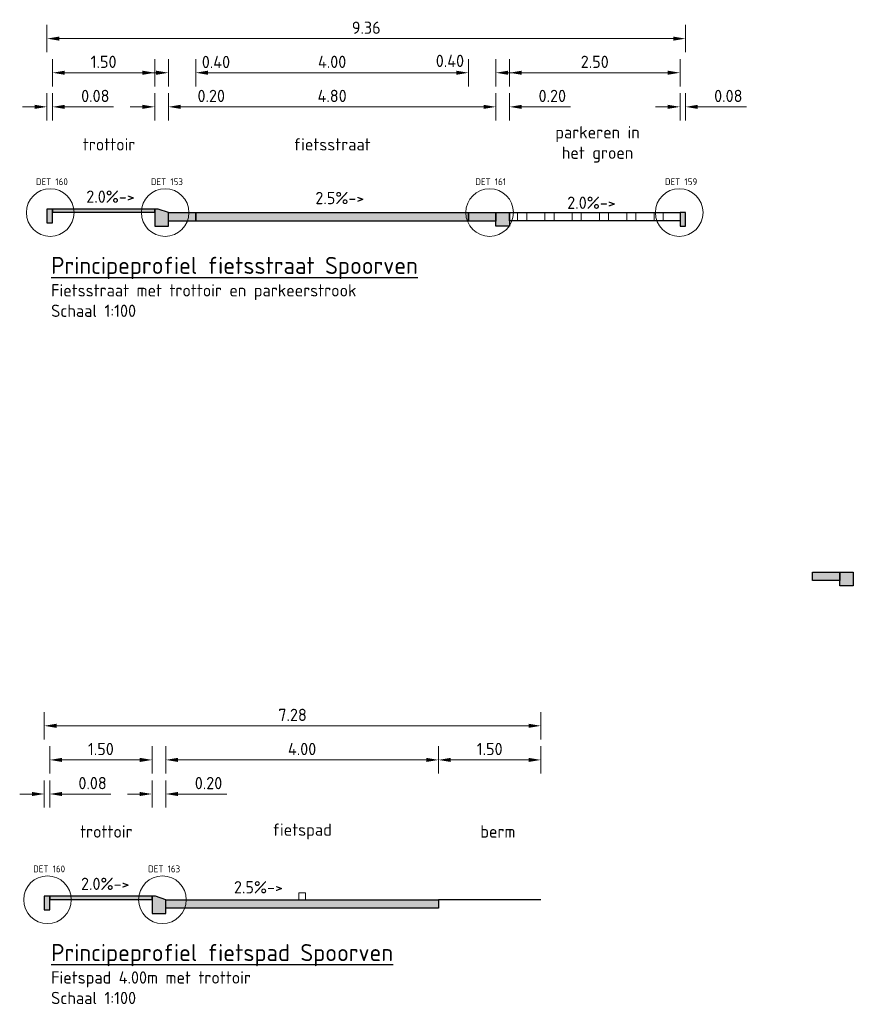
# Model space of a CAD drawing. Header units: metres. Extents: x 163543 to 168130, y 402678 to 405437.
# Tile 225 of 256: x 167869 to 167881, y 403311 to 403325. Entities that reach past the tile are written whole.
import ezdxf

# ---------------------------------------------------------------- set-up
doc = ezdxf.new("R2010")
doc.units = ezdxf.units.M
doc.layers.get('0').update_dxf_attribs({"lineweight": 25})
for name, color, linetype, lineweight in [('X-CA190022.004-UO-DWP_Principeprofielen$0$N-WE-GW-BERM-GD', 90, 'Continuous', 25), ('X-CA190022.004-UO-DWP_Principeprofielen$0$N-WE-VH-KANTOPSLUITING-GD', 7, 'Continuous', 25), ('X-CA190022.004-UO-DWP_Principeprofielen$0$N-WE-VH-KANTOPSLUITING-V', 253, 'Continuous', 0), ('X-CA190022.004-UO-DWP_Principeprofielen$0$N-WE-VH-KANTOPSLUITING_OPSLUITBAND-SD', 150, 'Continuous', 25), ('X-CA190022.004-UO-DWP_Principeprofielen$0$N-WE-VH-VERHARDING-GD', 7, 'Continuous', 25), ('X-CA190022.004-UO-DWP_Principeprofielen$0$N-WE-VH-VERHARDING_GRASBETONSTEEN-AD-50', 72, 'Continuous', 18), ('X-CA190022.004-UO-DWP_Principeprofielen$0$N-WE-VW-MARKERING-GD', 7, 'Continuous', 18), ('X-CA190022.004-UO-DWP_Principeprofielen$0$X-XX-AL-M', 7, 'Continuous', 18), ('X-CA190022.004-UO-DWP_Principeprofielen$0$X-XX-AL-T18', 7, 'Continuous', 18), ('X-CA190022.004-UO-DWP_Principeprofielen$0$X-XX-AL-T18-DETAILVERWIJZING', 34, 'Continuous', 18), ('X-CA190022.004-UO-DWP_Principeprofielen$0$X-XX-AL-T18_verkanting', 7, 'Continuous', 18), ('X-CA190022.004-UO-DWP_Principeprofielen$0$X-XX-AL-T25', 7, 'Continuous', 25)]:
    doc.layers.add(name, color=color, linetype=linetype, lineweight=lineweight)
for name, color, linetype, lineweight, transparency in [('X-CA190022.004-UO-DWP_Principeprofielen$0$N-WE-VH-VERHARDING-FIETSSTRAAT_GRIJS-A', 252, 'Continuous', 0, 0.25), ('X-CA190022.004-UO-DWP_Principeprofielen$0$N-WE-VH-VERHARDING-FIETSSTRAAT_ROOD-A', 13, 'Continuous', 0, 0.25), ('X-CA190022.004-UO-DWP_Principeprofielen$0$N-WE-VH-VERHARDING-TROTTOIR-A', 253, 'Continuous', 0, 0.25)]:
    doc.layers.add(name, color=color, linetype=linetype, lineweight=lineweight, transparency=transparency)
doc.styles.add('X-CA190022.004-UO-DWP_Principeprofielen$0$NLCS-ISO-M100-T18', font='NLCS-ISO.ttf', dxfattribs={"height": 0.18})
doc.styles.add('X-CA190022.004-UO-DWP_Principeprofielen$0$NLCS-ISO-M100-T25', font='NLCS-ISO.ttf', dxfattribs={"height": 0.25})
doc.styles.add('X-CA190022.004-UO-DWP_Principeprofielen$0$NLCS-ISO-M20-T18', font='NLCS-ISO.ttf', dxfattribs={"height": 0.036})
doc.dimstyles.new('X-CA190022.004-UO-DWP_Principeprofielen$0$NLCS-M100-T18-PIJL_L2_H1', dxfattribs={"dimscale": 0.1, "dimtxt": 2.5, "dimasz": 1.8, "dimexe": 2, "dimexo": 2, "dimgap": 0.7, "dimtad": 1, "dimzin": 0, "dimdsep": 46, "dimtxsty": 'X-CA190022.004-UO-DWP_Principeprofielen$0$NLCS-ISO-M100-T18', "dimcen": 0, "dimdle": 2, "dimclrd": 256, "dimclre": 256, "dimclrt": 10, "dimadec": 1, "dimazin": 0, "dimtfac": 1, "dimtdec": 3, "dimtofl": 0, "dimtmove": 0, "dimatfit": 3, "dimfxl": 2, "dimfxlon": 1, "dimtfillclr": 256, "dimtolj": 1, "dimtzin": 0, "dimlwd": -1, "dimlwe": -1, "dimarcsym": 0})

# ---------------------------------------------------------------- blocks, each defined once
blk = doc.blocks.new('*D665')
at = {"layer": 'X-CA190022.004-UO-DWP_Principeprofielen$0$X-XX-AL-M', "transparency": 16777216}
for p, q in [((167871.136, 403323.816), (167871.136, 403324.216)), ((167875.936, 403323.816), (167875.936, 403324.216)), ((167871.316, 403324.016), (167875.756, 403324.016))]:
    blk.add_line(p, q, dxfattribs=at)
for points in [[(167871.316, 403324.046), (167871.316, 403323.986), (167871.136, 403324.016)], [(167875.756, 403324.046), (167875.756, 403323.986), (167875.936, 403324.016)]]:
    blk.add_solid(points, dxfattribs=at)
at = {"layer": 'X-CA190022.004-UO-DWP_Principeprofielen$0$X-XX-AL-M', "transparency": 16777216, "insert": (167873.536, 403324.176), "char_height": 0.18, "attachment_point": 5, "style": 'X-CA190022.004-UO-DWP_Principeprofielen$0$NLCS-ISO-M100-T18'}
blk.add_mtext('\\A1;4.80', dxfattribs=at)
blk = doc.blocks.new('X-CA190022.004-UO-DWP_Principeprofielen$0$5 20x20 band')
at = {"layer": 'X-CA190022.004-UO-DWP_Principeprofielen$0$N-WE-VH-KANTOPSLUITING-V'}
h = blk.add_hatch(color=256, dxfattribs=at)
h.dxf.hatch_style = 1
h.paths.add_polyline_path([(0, 0), (-0.15, 0.05), (-0.2, 0.05), (-0.2, -0.2), (0, -0.2)])
at = {"layer": 'X-CA190022.004-UO-DWP_Principeprofielen$0$N-WE-VH-KANTOPSLUITING-GD', "flags": 128}
blk.add_lwpolyline([(0, 0), (-0.15, 0.05), (-0.2, 0.05), (-0.2, -0.2), (0, -0.2)], close=True, dxfattribs=at)
blk = doc.blocks.new('X-CA190022.004-UO-DWP_Principeprofielen$0$N-SVH-KANTOPSLUITING_OPSLUITBAND_80X200-D')
blk.add_hatch(color=8).paths.add_polyline_path([(-0.08, -0.2), (0, -0.2), (0, 0), (-0.08, 0)])
at = {"flags": 128}
blk.add_lwpolyline([(-0.08, -0.2), (0, -0.2), (0, 0), (-0.08, 0)], close=True, dxfattribs=at)
blk = doc.blocks.new('*D690')
at = {"layer": 'X-CA190022.004-UO-DWP_Principeprofielen$0$X-XX-AL-M', "transparency": 16777216}
for p, q in [((167869.356, 403323.816), (167869.356, 403324.216)), ((167869.436, 403323.816), (167869.436, 403324.216)), ((167869.176, 403324.016), (167868.996, 403324.016)), ((167869.616, 403324.016), (167870.332, 403324.016))]:
    blk.add_line(p, q, dxfattribs=at)
for points in [[(167869.176, 403324.046), (167869.176, 403323.986), (167869.356, 403324.016)], [(167869.616, 403324.046), (167869.616, 403323.986), (167869.436, 403324.016)]]:
    blk.add_solid(points, dxfattribs=at)
at = {"layer": 'X-CA190022.004-UO-DWP_Principeprofielen$0$X-XX-AL-M', "transparency": 16777216, "insert": (167870.064, 403324.176), "char_height": 0.18, "attachment_point": 5, "style": 'X-CA190022.004-UO-DWP_Principeprofielen$0$NLCS-ISO-M100-T18'}
blk.add_mtext('\\A1;0.08', dxfattribs=at)
blk = doc.blocks.new('*D691')
at = {"layer": 'X-CA190022.004-UO-DWP_Principeprofielen$0$X-XX-AL-M', "transparency": 16777216}
for p, q in [((167870.936, 403323.816), (167870.936, 403324.216)), ((167871.136, 403323.816), (167871.136, 403324.216)), ((167870.756, 403324.016), (167870.576, 403324.016)), ((167871.316, 403324.016), (167872.032, 403324.016))]:
    blk.add_line(p, q, dxfattribs=at)
for points in [[(167870.756, 403324.046), (167870.756, 403323.986), (167870.936, 403324.016)], [(167871.316, 403324.046), (167871.316, 403323.986), (167871.136, 403324.016)]]:
    blk.add_solid(points, dxfattribs=at)
at = {"layer": 'X-CA190022.004-UO-DWP_Principeprofielen$0$X-XX-AL-M', "transparency": 16777216, "insert": (167871.764, 403324.176), "char_height": 0.18, "attachment_point": 5, "style": 'X-CA190022.004-UO-DWP_Principeprofielen$0$NLCS-ISO-M100-T18'}
blk.add_mtext('\\A1;0.20', dxfattribs=at)
blk = doc.blocks.new('*D1279')
at = {"layer": 'X-CA190022.004-UO-DWP_Principeprofielen$0$X-XX-AL-M', "transparency": 16777216}
for p, q in [((167871.536, 403324.316), (167871.536, 403324.716)), ((167875.536, 403324.316), (167875.536, 403324.716)), ((167871.716, 403324.516), (167875.356, 403324.516))]:
    blk.add_line(p, q, dxfattribs=at)
for points in [[(167871.716, 403324.546), (167871.716, 403324.486), (167871.536, 403324.516)], [(167875.356, 403324.546), (167875.356, 403324.486), (167875.536, 403324.516)]]:
    blk.add_solid(points, dxfattribs=at)
at = {"layer": 'X-CA190022.004-UO-DWP_Principeprofielen$0$X-XX-AL-M', "transparency": 16777216, "insert": (167873.536, 403324.676), "char_height": 0.18, "attachment_point": 5, "style": 'X-CA190022.004-UO-DWP_Principeprofielen$0$NLCS-ISO-M100-T18'}
blk.add_mtext('\\A1;4.00', dxfattribs=at)
blk = doc.blocks.new('*D1280')
at = {"layer": 'X-CA190022.004-UO-DWP_Principeprofielen$0$X-XX-AL-M', "transparency": 16777216}
for p, q in [((167875.536, 403324.316), (167875.536, 403324.716)), ((167875.936, 403324.316), (167875.936, 403324.716)), ((167875.356, 403324.516), (167875.176, 403324.516)), ((167876.116, 403324.516), (167876.296, 403324.516))]:
    blk.add_line(p, q, dxfattribs=at)
for points in [[(167875.356, 403324.546), (167875.356, 403324.486), (167875.536, 403324.516)], [(167876.116, 403324.546), (167876.116, 403324.486), (167875.936, 403324.516)]]:
    blk.add_solid(points, dxfattribs=at)
at = {"layer": 'X-CA190022.004-UO-DWP_Principeprofielen$0$X-XX-AL-M', "transparency": 16777216, "insert": (167875.263, 403324.69), "char_height": 0.18, "attachment_point": 5, "style": 'X-CA190022.004-UO-DWP_Principeprofielen$0$NLCS-ISO-M100-T18'}
blk.add_mtext('\\A1;0.40', dxfattribs=at)
blk = doc.blocks.new('*D692')
at = {"layer": 'X-CA190022.004-UO-DWP_Principeprofielen$0$X-XX-AL-M', "transparency": 16777216}
for p, q in [((167875.936, 403323.816), (167875.936, 403324.216)), ((167876.136, 403323.816), (167876.136, 403324.216)), ((167875.756, 403324.016), (167875.576, 403324.016)), ((167876.316, 403324.016), (167877.032, 403324.016))]:
    blk.add_line(p, q, dxfattribs=at)
for points in [[(167875.756, 403324.046), (167875.756, 403323.986), (167875.936, 403324.016)], [(167876.316, 403324.046), (167876.316, 403323.986), (167876.136, 403324.016)]]:
    blk.add_solid(points, dxfattribs=at)
at = {"layer": 'X-CA190022.004-UO-DWP_Principeprofielen$0$X-XX-AL-M', "transparency": 16777216, "insert": (167876.764, 403324.176), "char_height": 0.18, "attachment_point": 5, "style": 'X-CA190022.004-UO-DWP_Principeprofielen$0$NLCS-ISO-M100-T18'}
blk.add_mtext('\\A1;0.20', dxfattribs=at)
blk = doc.blocks.new('*D693')
at = {"layer": 'X-CA190022.004-UO-DWP_Principeprofielen$0$X-XX-AL-M', "transparency": 16777216}
for p, q in [((167876.136, 403324.316), (167876.136, 403324.716)), ((167878.636, 403324.316), (167878.636, 403324.716)), ((167876.316, 403324.516), (167878.456, 403324.516))]:
    blk.add_line(p, q, dxfattribs=at)
for points in [[(167876.316, 403324.546), (167876.316, 403324.486), (167876.136, 403324.516)], [(167878.456, 403324.546), (167878.456, 403324.486), (167878.636, 403324.516)]]:
    blk.add_solid(points, dxfattribs=at)
at = {"layer": 'X-CA190022.004-UO-DWP_Principeprofielen$0$X-XX-AL-M', "transparency": 16777216, "insert": (167877.386, 403324.676), "char_height": 0.18, "attachment_point": 5, "style": 'X-CA190022.004-UO-DWP_Principeprofielen$0$NLCS-ISO-M100-T18'}
blk.add_mtext('\\A1;2.50', dxfattribs=at)
blk = doc.blocks.new('*D694')
at = {"layer": 'X-CA190022.004-UO-DWP_Principeprofielen$0$X-XX-AL-M', "transparency": 16777216}
for p, q in [((167871.136, 403324.316), (167871.136, 403324.716)), ((167871.536, 403324.316), (167871.536, 403324.716)), ((167870.956, 403324.516), (167870.776, 403324.516)), ((167871.716, 403324.516), (167871.896, 403324.516))]:
    blk.add_line(p, q, dxfattribs=at)
for points in [[(167870.956, 403324.546), (167870.956, 403324.486), (167871.136, 403324.516)], [(167871.716, 403324.546), (167871.716, 403324.486), (167871.536, 403324.516)]]:
    blk.add_solid(points, dxfattribs=at)
at = {"layer": 'X-CA190022.004-UO-DWP_Principeprofielen$0$X-XX-AL-M', "transparency": 16777216, "insert": (167871.833, 403324.674), "char_height": 0.18, "attachment_point": 5, "style": 'X-CA190022.004-UO-DWP_Principeprofielen$0$NLCS-ISO-M100-T18'}
blk.add_mtext('\\A1;0.40', dxfattribs=at)
blk = doc.blocks.new('*D695')
at = {"layer": 'X-CA190022.004-UO-DWP_Principeprofielen$0$X-XX-AL-M', "transparency": 16777216}
for p, q in [((167869.436, 403324.316), (167869.436, 403324.716)), ((167870.936, 403324.316), (167870.936, 403324.716)), ((167869.616, 403324.516), (167870.756, 403324.516))]:
    blk.add_line(p, q, dxfattribs=at)
for points in [[(167869.616, 403324.546), (167869.616, 403324.486), (167869.436, 403324.516)], [(167870.756, 403324.546), (167870.756, 403324.486), (167870.936, 403324.516)]]:
    blk.add_solid(points, dxfattribs=at)
at = {"layer": 'X-CA190022.004-UO-DWP_Principeprofielen$0$X-XX-AL-M', "transparency": 16777216, "insert": (167870.186, 403324.676), "char_height": 0.18, "attachment_point": 5, "style": 'X-CA190022.004-UO-DWP_Principeprofielen$0$NLCS-ISO-M100-T18'}
blk.add_mtext('\\A1;1.50', dxfattribs=at)
blk = doc.blocks.new('*D696')
at = {"layer": 'X-CA190022.004-UO-DWP_Principeprofielen$0$X-XX-AL-M', "transparency": 16777216}
for p, q in [((167869.316, 403313.741), (167869.316, 403314.141)), ((167869.396, 403313.741), (167869.396, 403314.141)), ((167869.136, 403313.941), (167868.956, 403313.941)), ((167869.576, 403313.941), (167870.292, 403313.941))]:
    blk.add_line(p, q, dxfattribs=at)
for points in [[(167869.136, 403313.971), (167869.136, 403313.911), (167869.316, 403313.941)], [(167869.576, 403313.971), (167869.576, 403313.911), (167869.396, 403313.941)]]:
    blk.add_solid(points, dxfattribs=at)
at = {"layer": 'X-CA190022.004-UO-DWP_Principeprofielen$0$X-XX-AL-M', "transparency": 16777216, "insert": (167870.024, 403314.101), "char_height": 0.18, "attachment_point": 5, "style": 'X-CA190022.004-UO-DWP_Principeprofielen$0$NLCS-ISO-M100-T18'}
blk.add_mtext('\\A1;0.08', dxfattribs=at)
blk = doc.blocks.new('*D697')
at = {"layer": 'X-CA190022.004-UO-DWP_Principeprofielen$0$X-XX-AL-M', "transparency": 16777216}
for p, q in [((167869.396, 403314.241), (167869.396, 403314.641)), ((167870.896, 403314.241), (167870.896, 403314.641)), ((167869.576, 403314.441), (167870.716, 403314.441))]:
    blk.add_line(p, q, dxfattribs=at)
for points in [[(167869.576, 403314.471), (167869.576, 403314.411), (167869.396, 403314.441)], [(167870.716, 403314.471), (167870.716, 403314.411), (167870.896, 403314.441)]]:
    blk.add_solid(points, dxfattribs=at)
at = {"layer": 'X-CA190022.004-UO-DWP_Principeprofielen$0$X-XX-AL-M', "transparency": 16777216, "insert": (167870.146, 403314.601), "char_height": 0.18, "attachment_point": 5, "style": 'X-CA190022.004-UO-DWP_Principeprofielen$0$NLCS-ISO-M100-T18'}
blk.add_mtext('\\A1;1.50', dxfattribs=at)
blk = doc.blocks.new('*D698')
at = {"layer": 'X-CA190022.004-UO-DWP_Principeprofielen$0$X-XX-AL-M', "transparency": 16777216}
for p, q in [((167870.896, 403313.741), (167870.896, 403314.141)), ((167871.096, 403313.741), (167871.096, 403314.141)), ((167870.716, 403313.941), (167870.536, 403313.941)), ((167871.276, 403313.941), (167871.992, 403313.941))]:
    blk.add_line(p, q, dxfattribs=at)
for points in [[(167870.716, 403313.971), (167870.716, 403313.911), (167870.896, 403313.941)], [(167871.276, 403313.971), (167871.276, 403313.911), (167871.096, 403313.941)]]:
    blk.add_solid(points, dxfattribs=at)
at = {"layer": 'X-CA190022.004-UO-DWP_Principeprofielen$0$X-XX-AL-M', "transparency": 16777216, "insert": (167871.724, 403314.101), "char_height": 0.18, "attachment_point": 5, "style": 'X-CA190022.004-UO-DWP_Principeprofielen$0$NLCS-ISO-M100-T18'}
blk.add_mtext('\\A1;0.20', dxfattribs=at)
blk = doc.blocks.new('*D699')
at = {"layer": 'X-CA190022.004-UO-DWP_Principeprofielen$0$X-XX-AL-M', "transparency": 16777216}
for p, q in [((167871.096, 403314.241), (167871.096, 403314.641)), ((167875.096, 403314.241), (167875.096, 403314.641)), ((167871.276, 403314.441), (167874.916, 403314.441))]:
    blk.add_line(p, q, dxfattribs=at)
for points in [[(167871.276, 403314.471), (167871.276, 403314.411), (167871.096, 403314.441)], [(167874.916, 403314.471), (167874.916, 403314.411), (167875.096, 403314.441)]]:
    blk.add_solid(points, dxfattribs=at)
at = {"layer": 'X-CA190022.004-UO-DWP_Principeprofielen$0$X-XX-AL-M', "transparency": 16777216, "insert": (167873.096, 403314.601), "char_height": 0.18, "attachment_point": 5, "style": 'X-CA190022.004-UO-DWP_Principeprofielen$0$NLCS-ISO-M100-T18'}
blk.add_mtext('\\A1;4.00', dxfattribs=at)
blk = doc.blocks.new('*D1281')
at = {"layer": 'X-CA190022.004-UO-DWP_Principeprofielen$0$X-XX-AL-M', "transparency": 16777216}
for p, q in [((167875.096, 403314.241), (167875.096, 403314.641)), ((167876.596, 403314.241), (167876.596, 403314.641)), ((167875.276, 403314.441), (167876.416, 403314.441))]:
    blk.add_line(p, q, dxfattribs=at)
for points in [[(167875.276, 403314.471), (167875.276, 403314.411), (167875.096, 403314.441)], [(167876.416, 403314.471), (167876.416, 403314.411), (167876.596, 403314.441)]]:
    blk.add_solid(points, dxfattribs=at)
at = {"layer": 'X-CA190022.004-UO-DWP_Principeprofielen$0$X-XX-AL-M', "transparency": 16777216, "insert": (167875.846, 403314.601), "char_height": 0.18, "attachment_point": 5, "style": 'X-CA190022.004-UO-DWP_Principeprofielen$0$NLCS-ISO-M100-T18'}
blk.add_mtext('\\A1;1.50', dxfattribs=at)
blk = doc.blocks.new('*D700')
at = {"layer": 'X-CA190022.004-UO-DWP_Principeprofielen$0$X-XX-AL-M', "transparency": 16777216}
for p, q in [((167869.316, 403314.741), (167869.316, 403315.141)), ((167876.596, 403314.741), (167876.596, 403315.141)), ((167869.496, 403314.941), (167876.416, 403314.941))]:
    blk.add_line(p, q, dxfattribs=at)
for points in [[(167869.496, 403314.971), (167869.496, 403314.911), (167869.316, 403314.941)], [(167876.416, 403314.971), (167876.416, 403314.911), (167876.596, 403314.941)]]:
    blk.add_solid(points, dxfattribs=at)
at = {"layer": 'X-CA190022.004-UO-DWP_Principeprofielen$0$X-XX-AL-M', "transparency": 16777216, "insert": (167872.956, 403315.101), "char_height": 0.18, "attachment_point": 5, "style": 'X-CA190022.004-UO-DWP_Principeprofielen$0$NLCS-ISO-M100-T18'}
blk.add_mtext('\\A1;7.28', dxfattribs=at)
blk = doc.blocks.new('*D701')
at = {"layer": 'X-CA190022.004-UO-DWP_Principeprofielen$0$X-XX-AL-M', "transparency": 16777216}
for p, q in [((167869.356, 403324.816), (167869.356, 403325.216)), ((167878.716, 403324.816), (167878.716, 403325.216)), ((167869.536, 403325.016), (167878.536, 403325.016))]:
    blk.add_line(p, q, dxfattribs=at)
for points in [[(167869.536, 403325.046), (167869.536, 403324.986), (167869.356, 403325.016)], [(167878.536, 403325.046), (167878.536, 403324.986), (167878.716, 403325.016)]]:
    blk.add_solid(points, dxfattribs=at)
at = {"layer": 'X-CA190022.004-UO-DWP_Principeprofielen$0$X-XX-AL-M', "transparency": 16777216, "insert": (167874.036, 403325.176), "char_height": 0.18, "attachment_point": 5, "style": 'X-CA190022.004-UO-DWP_Principeprofielen$0$NLCS-ISO-M100-T18'}
blk.add_mtext('\\A1;9.36', dxfattribs=at)
blk = doc.blocks.new('*D702')
at = {"layer": 'X-CA190022.004-UO-DWP_Principeprofielen$0$X-XX-AL-M', "transparency": 16777216}
for p, q in [((167878.636, 403323.816), (167878.636, 403324.216)), ((167878.716, 403323.816), (167878.716, 403324.216)), ((167878.456, 403324.016), (167878.276, 403324.016)), ((167878.896, 403324.016), (167879.612, 403324.016))]:
    blk.add_line(p, q, dxfattribs=at)
for points in [[(167878.456, 403324.046), (167878.456, 403323.986), (167878.636, 403324.016)], [(167878.896, 403324.046), (167878.896, 403323.986), (167878.716, 403324.016)]]:
    blk.add_solid(points, dxfattribs=at)
at = {"layer": 'X-CA190022.004-UO-DWP_Principeprofielen$0$X-XX-AL-M', "transparency": 16777216, "insert": (167879.344, 403324.176), "char_height": 0.18, "attachment_point": 5, "style": 'X-CA190022.004-UO-DWP_Principeprofielen$0$NLCS-ISO-M100-T18'}
blk.add_mtext('\\A1;0.08', dxfattribs=at)

msp = doc.modelspace()

# ---------------------------------------------------------------- hatches: boundary and pattern name
at = {"layer": 'X-CA190022.004-UO-DWP_Principeprofielen$0$N-WE-VH-KANTOPSLUITING-V'}
h = msp.add_hatch(color=256, dxfattribs=at)
h.dxf.hatch_style = 1
h.paths.add_polyline_path([(167875.936, 403322.416), (167875.936, 403322.466), (167876.136, 403322.466), (167876.136, 403322.266), (167875.936, 403322.266)])
h = msp.add_hatch(color=256, dxfattribs=at)
h.dxf.hatch_style = 1
h.paths.add_polyline_path([(167880.977, 403317.145), (167880.977, 403317.195), (167881.177, 403317.195), (167881.177, 403316.995), (167880.977, 403316.995)])
at = {"layer": 'X-CA190022.004-UO-DWP_Principeprofielen$0$N-WE-VH-VERHARDING-FIETSSTRAAT_GRIJS-A'}
h = msp.add_hatch(color=256, dxfattribs=at)
h.dxf.hatch_style = 1
h.paths.add_polyline_path([(167871.136, 403322.466), (167871.536, 403322.466), (167871.536, 403322.341), (167871.136, 403322.341)])
h = msp.add_hatch(color=256, dxfattribs=at)
h.dxf.hatch_style = 1
h.paths.add_polyline_path([(167875.536, 403322.466), (167875.936, 403322.466), (167875.936, 403322.341), (167875.536, 403322.341)])
h = msp.add_hatch(color=256, dxfattribs=at)
h.dxf.hatch_style = 1
h.paths.add_polyline_path([(167880.577, 403317.195), (167880.977, 403317.195), (167880.977, 403317.07), (167880.577, 403317.07)])
at = {"layer": 'X-CA190022.004-UO-DWP_Principeprofielen$0$N-WE-VH-VERHARDING-FIETSSTRAAT_ROOD-A'}
h = msp.add_hatch(color=256, dxfattribs=at)
h.dxf.hatch_style = 1
h.paths.add_polyline_path([(167871.536, 403322.466), (167875.536, 403322.466), (167875.536, 403322.341), (167871.536, 403322.341)])
h = msp.add_hatch(color=256, dxfattribs=at)
h.dxf.hatch_style = 1
h.paths.add_polyline_path([(167871.096, 403312.391), (167875.096, 403312.391), (167875.096, 403312.266), (167871.096, 403312.266)])
at = {"layer": 'X-CA190022.004-UO-DWP_Principeprofielen$0$N-WE-VH-VERHARDING-TROTTOIR-A'}
h = msp.add_hatch(color=256, dxfattribs=at)
h.dxf.hatch_style = 1
h.paths.add_polyline_path([(167869.436, 403322.516), (167869.436, 403322.471), (167870.936, 403322.471), (167870.936, 403322.516)])
h = msp.add_hatch(color=256, dxfattribs=at)
h.dxf.hatch_style = 1
h.paths.add_polyline_path([(167869.396, 403312.441), (167869.396, 403312.396), (167870.896, 403312.396), (167870.896, 403312.441)])
at = {"layer": 'X-CA190022.004-UO-DWP_Principeprofielen$0$N-WE-VH-VERHARDING_GRASBETONSTEEN-AD-50'}
h = msp.add_hatch(dxfattribs=at)
h.set_pattern_fill('AVH-GRASBETONSTEEN_04', color=256, scale=0.2, pattern_type=2)
h.set_pattern_definition([(0, (167876.2557, 403322.34605), (0, 0.4), [0.133333, -0.266667]), (0, (167876.2557, 403322.4794), (0, 0.4), [0.133333, -0.266667]), (90, (167876.2557, 403322.34605), (-0.4, 2e-17), [0.133333, -0.266667]), (90, (167876.38905, 403322.34605), (-0.4, 2e-17), [0.133333, -0.266667])])
h.paths.add_polyline_path([(167876.136, 403322.466), (167878.636, 403322.466), (167878.636, 403322.346), (167876.136, 403322.346)])

# ---------------------------------------------------------------- linework, layer by layer
at = {"layer": 'X-CA190022.004-UO-DWP_Principeprofielen$0$N-WE-GW-BERM-GD'}
msp.add_lwpolyline([(167876.596, 403312.391), (167875.096, 403312.391)], dxfattribs=at)
at = {"layer": 'X-CA190022.004-UO-DWP_Principeprofielen$0$N-WE-VH-KANTOPSLUITING-GD', "flags": 128}
for points in [[(167875.936, 403322.466), (167876.136, 403322.466), (167876.136, 403322.266), (167875.936, 403322.266), (167875.936, 403322.416)], [(167880.977, 403317.195), (167881.177, 403317.195), (167881.177, 403316.995), (167880.977, 403316.995), (167880.977, 403317.145)]]:
    msp.add_lwpolyline(points, close=True, dxfattribs=at)
at = {"layer": 'X-CA190022.004-UO-DWP_Principeprofielen$0$N-WE-VH-VERHARDING-GD', "flags": 128}
for points in [[(167869.436, 403322.516), (167869.436, 403322.471), (167870.936, 403322.471), (167870.936, 403322.516)], [(167871.136, 403322.466), (167871.536, 403322.466), (167871.536, 403322.341), (167871.136, 403322.341)], [(167871.536, 403322.466), (167875.536, 403322.466), (167875.536, 403322.341), (167871.536, 403322.341)], [(167875.536, 403322.466), (167875.936, 403322.466), (167875.936, 403322.341), (167875.536, 403322.341)], [(167880.577, 403317.195), (167880.977, 403317.195), (167880.977, 403317.07), (167880.577, 403317.07)], [(167869.396, 403312.441), (167869.396, 403312.396), (167870.896, 403312.396), (167870.896, 403312.441)], [(167871.096, 403312.391), (167875.096, 403312.391), (167875.096, 403312.266), (167871.096, 403312.266)]]:
    msp.add_lwpolyline(points, close=True, dxfattribs=at)
at = {"layer": 'X-CA190022.004-UO-DWP_Principeprofielen$0$N-WE-VH-VERHARDING-GD'}
msp.add_lwpolyline([(167876.136, 403322.466), (167878.636, 403322.466), (167878.636, 403322.346), (167876.136, 403322.346)], close=True, dxfattribs=at)
at = {"layer": 'X-CA190022.004-UO-DWP_Principeprofielen$0$N-WE-VW-MARKERING-GD', "flags": 128}
msp.add_lwpolyline([(167873.046, 403312.391), (167873.046, 403312.491), (167873.146, 403312.491), (167873.146, 403312.391)], close=True, dxfattribs=at)
at = {"layer": 'X-CA190022.004-UO-DWP_Principeprofielen$0$X-XX-AL-T18-DETAILVERWIJZING'}
for centre in [(167869.403, 403322.466), (167871.088, 403322.466), (167875.845, 403322.466), (167878.625, 403322.466), (167869.363, 403312.391), (167871.048, 403312.391)]:
    msp.add_circle(centre, 0.349, dxfattribs=at)

# ---------------------------------------------------------------- block references
for p in [(167871.136, 403322.466), (167871.096, 403312.391)]:
    msp.add_blockref('X-CA190022.004-UO-DWP_Principeprofielen$0$5 20x20 band', p)
at = {"layer": 'X-CA190022.004-UO-DWP_Principeprofielen$0$N-WE-VH-KANTOPSLUITING_OPSLUITBAND-SD'}
for p in [(167869.436, 403322.516), (167878.716, 403322.466), (167869.396, 403312.441)]:
    msp.add_blockref('X-CA190022.004-UO-DWP_Principeprofielen$0$N-SVH-KANTOPSLUITING_OPSLUITBAND_80X200-D', p, dxfattribs=at)

# ---------------------------------------------------------------- texts
at = {"layer": 'X-CA190022.004-UO-DWP_Principeprofielen$0$X-XX-AL-T18', "char_height": 0.18, "style": 'X-CA190022.004-UO-DWP_Principeprofielen$0$NLCS-ISO-M100-T18'}
for s, width, gutter_width, insert, attachment_point in [('parkeren in \\Phet groen', 2.68684, 1.25, (167877.427, 403323.466), 5), ('trottoir', 2.68684, 1.25, (167870.266, 403323.466), 5), ('fietsstraat', 2.68684, 1.25, (167873.536, 403323.466), 5), ('Fietsstraat met trottoir en parkeerstrook\\PSchaal 1:100', 5.03125, 0.9, (167869.416, 403321.416), 1), ('trottoir', 2.68684, 1.25, (167870.226, 403313.391), 5), ('fietspad', 2.68684, 1.25, (167873.096, 403313.391), 5), ('berm', 2.68684, 1.25, (167875.966, 403313.391), 5), ('Fietspad 4.00m met trottoir\\PSchaal 1:100', 5.03125, 0.9, (167869.416, 403311.341), 1)]:
    msp.add_mtext_dynamic_manual_height_columns(s, width=width, gutter_width=gutter_width, heights=[0], dxfattribs=dict(at, insert=insert, attachment_point=attachment_point))
at = {"layer": 'X-CA190022.004-UO-DWP_Principeprofielen$0$X-XX-AL-T18-DETAILVERWIJZING', "char_height": 0.1, "attachment_point": 1, "style": 'X-CA190022.004-UO-DWP_Principeprofielen$0$NLCS-ISO-M20-T18'}
for s, insert in [('DET 160', (167869.193, 403322.968)), ('DET 153', (167870.878, 403322.968)), ('DET 161', (167875.635, 403322.968)), ('DET 159', (167878.415, 403322.968)), ('DET 160', (167869.153, 403312.893)), ('DET 163', (167870.838, 403312.893))]:
    msp.add_mtext_dynamic_manual_height_columns(s, width=0.60965, gutter_width=5, heights=[0], dxfattribs=dict(at, insert=insert))
at = {"layer": 'X-CA190022.004-UO-DWP_Principeprofielen$0$X-XX-AL-T18_verkanting', "style": 'X-CA190022.004-UO-DWP_Principeprofielen$0$NLCS-ISO-M100-T18'}
for s, p in [('2.0%%%->', (167869.932, 403322.609)), ('2.5%%%->', (167873.29, 403322.589)), ('2.0%%%->', (167876.983, 403322.52)), ('2.0%%%->', (167869.855, 403312.534)), ('2.5%%%->', (167872.097, 403312.484))]:
    msp.add_text(s, height=0.18, dxfattribs=at).set_placement(p)
at = {"layer": 'X-CA190022.004-UO-DWP_Principeprofielen$0$X-XX-AL-T25', "char_height": 0.25, "attachment_point": 1, "style": 'X-CA190022.004-UO-DWP_Principeprofielen$0$NLCS-ISO-M100-T25'}
for s, insert in [('{\\LPrincipeprofiel fietsstraat Spoorven}', (167869.416, 403321.816)), ('{\\LPrincipeprofiel fietspad Spoorven}', (167869.416, 403311.741))]:
    msp.add_mtext_dynamic_manual_height_columns(s, width=6.90844, gutter_width=1.25, heights=[0], dxfattribs=dict(at, insert=insert))

# ---------------------------------------------------------------- dimensions: what is measured, and where the dimension line sits
at = {"layer": 'X-CA190022.004-UO-DWP_Principeprofielen$0$X-XX-AL-M'}
for base, p1, p2, picture, middle in [((167878.716, 403325.016), (167869.356, 403322.516), (167878.716, 403322.516), '*D701', (167874.036, 403325.176)), ((167870.936, 403324.516), (167869.436, 403322.516), (167870.936, 403322.516), '*D695', (167870.186, 403324.676)), ((167875.536, 403324.516), (167871.536, 403322.466), (167875.536, 403322.466), '*D1279', (167873.536, 403324.676)), ((167878.636, 403324.516), (167876.136, 403322.516), (167878.636, 403322.516), '*D693', (167877.386, 403324.676)), ((167869.436, 403324.016), (167869.356, 403322.516), (167869.436, 403322.516), '*D690', (167870.064, 403324.176)), ((167871.136, 403324.016), (167870.936, 403322.516), (167871.136, 403322.466), '*D691', (167871.764, 403324.176)), ((167875.936, 403324.016), (167871.136, 403322.466), (167875.936, 403322.466), '*D665', (167873.536, 403324.176)), ((167876.136, 403324.016), (167875.936, 403322.466), (167876.136, 403322.516), '*D692', (167876.764, 403324.176)), ((167878.716, 403324.016), (167878.636, 403322.516), (167878.716, 403322.516), '*D702', (167879.344, 403324.176)), ((167876.596, 403314.941), (167869.316, 403312.441), (167876.596, 403312.391), '*D700', (167872.956, 403315.101)), ((167870.896, 403314.441), (167869.396, 403312.441), (167870.896, 403312.441), '*D697', (167870.146, 403314.601)), ((167875.096, 403314.441), (167871.096, 403312.391), (167875.096, 403312.391), '*D699', (167873.096, 403314.601)), ((167876.596, 403314.441), (167875.096, 403312.391), (167876.596, 403312.391), '*D1281', (167875.846, 403314.601)), ((167869.396, 403313.941), (167869.316, 403312.441), (167869.396, 403312.441), '*D696', (167870.024, 403314.101)), ((167871.096, 403313.941), (167870.896, 403312.441), (167871.096, 403312.391), '*D698', (167871.724, 403314.101))]:
    dim = msp.add_linear_dim(base=base, p1=p1, p2=p2, dimstyle='X-CA190022.004-UO-DWP_Principeprofielen$0$NLCS-M100-T18-PIJL_L2_H1', override={"dimclrt": 256}, dxfattribs=at)
    dim.commit()
    dim.dimension.update_dxf_attribs({"geometry": picture, "text_midpoint": middle})
for base, p1, p2, picture, middle in [((167875.936, 403324.516), (167875.536, 403322.466), (167875.936, 403322.466), '*D1280', (167875.263, 403324.69)), ((167871.536, 403324.516), (167871.136, 403322.466), (167871.536, 403322.466), '*D694', (167871.833, 403324.674))]:
    dim = msp.add_linear_dim(base=base, p1=p1, p2=p2, dimstyle='X-CA190022.004-UO-DWP_Principeprofielen$0$NLCS-M100-T18-PIJL_L2_H1', override={"dimclrt": 256, "dimtmove": 2}, dxfattribs=at)
    dim.commit()
    dim.dimension.update_dxf_attribs({"geometry": picture, "text_midpoint": middle, "dimtype": 160})

doc.saveas('drawing.dxf')
